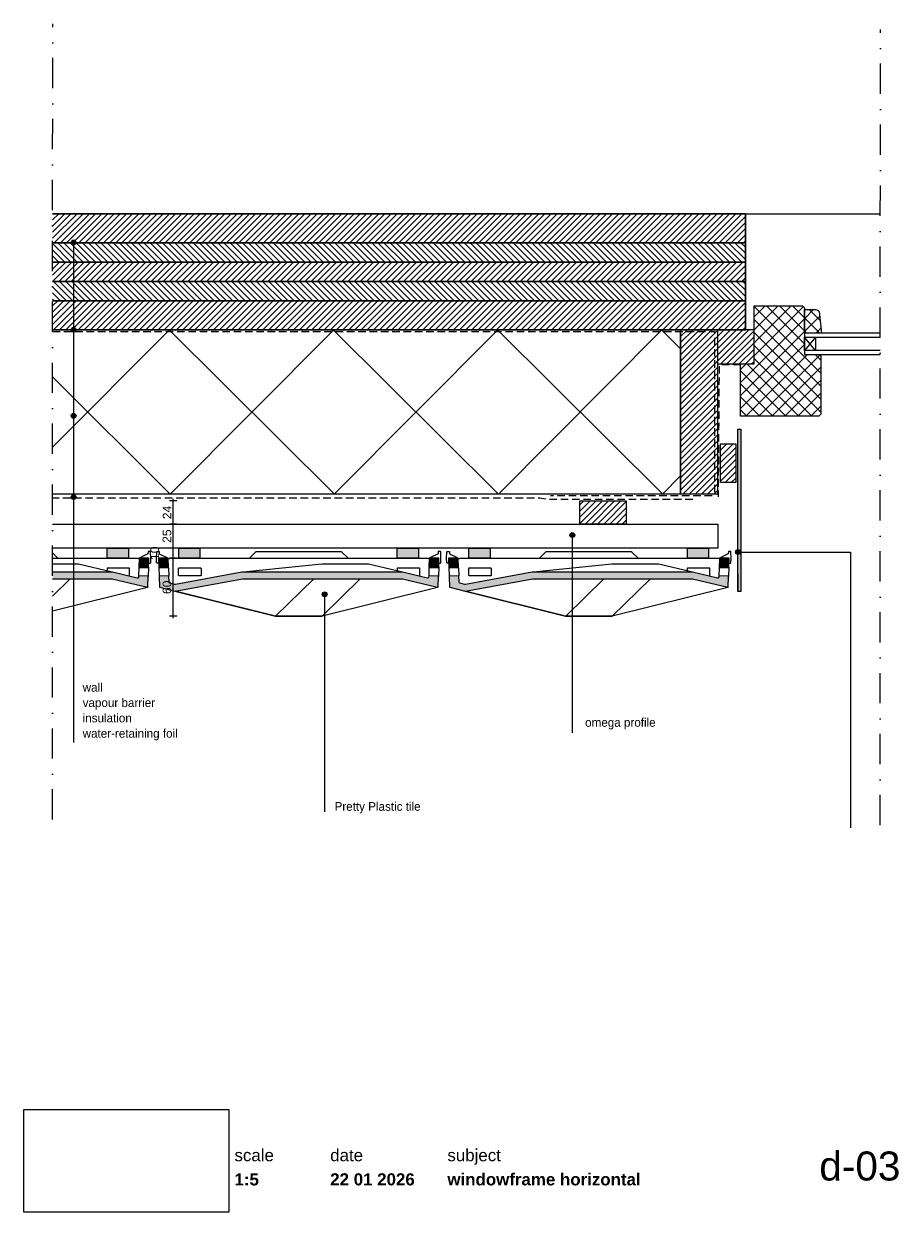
# Paper-space layout 'd-03 windowframe horizontal' of a CAD drawing. Header units: millimetres. Extents: x 14 to 195, y 11 to 257.
import ezdxf
from ezdxf.xclip import XClip

# ---------------------------------------------------------------- set-up
doc = ezdxf.new("R2010")
doc.units = ezdxf.units.MM
doc.header["$MEASUREMENT"] = 0
doc.header["$XCLIPFRAME"] = 0
for name, pattern in [('B0302', [12.51, 6.26, -3.125, 0, -3.125]), ('B0701', [2.3412, 1.56, -0.7812]), ('Wipeout_Contour', [1000, 0, -1000])]:
    doc.linetypes.add(name, pattern=pattern)
for name, color, linetype in [('#01', 7, 'Continuous'), ('Dim - 1_50_100', 7, 'Continuous'), ('Info - 1_50_100', 7, 'Continuous'), ('Info - 1_5_10', 7, 'Continuous'), ('Info - English', 7, 'Continuous')]:
    doc.layers.add(name, color=color, linetype=linetype)
doc.styles.add('GENERATED_STYLE_1', font='HelveticaNeue.ttc')
doc.styles.add('GENERATED_STYLE_2', font='HelveticaNeue.ttc')
doc.styles.add('GENERATED_STYLE_3', font='Helvetica.ttc')
doc.styles.add('GENERATED_STYLE_4', font='txt')
picture_1 = doc.add_image_def('image1.png', size_in_pixel=(317, 159))
pattern_1 = [(45, (-5632.7268, 463.4281), (-0.6363961, 0.6363961), [])]
pattern_2 = [(315, (-5632.7268, 463.4281), (0.6363961, 0.6363961), [])]
pattern_3 = [(45, (-5632.7268, 463.4281), (-1.3435029, 1.3435029), []), (135, (-5632.7268, 463.4281), (1.3435029, 1.3435029), [])]

# ---------------------------------------------------------------- blocks, each defined once
blk = doc.blocks.new('Drawing_1_1', base_point=(-200, 60))
at = {"color": 2, "linetype": 'Continuous', "lineweight": 0}
for s, insert, char_height, attachment_point, style in [('\\A1;{\\pql;\\fHelvetica Neue|b0|i0|c0|p0;\\W1.000000;scale}', (57.28, 24.14), 2.5, 1, 'GENERATED_STYLE_1'), ('\\A1;{\\pql;\\fHelvetica Neue|b0|i0|c0|p0;\\W1.000000;date}', (77.08, 24.14), 2.5, 1, 'GENERATED_STYLE_1'), ('\\A1;{\\pql;\\fHelvetica Neue|b0|i0|c0|p0;\\W1.000000;subject}', (101.31, 24.14), 2.5, 1, 'GENERATED_STYLE_1'), ('\\A1;{\\pqr;\\fHelvetica Neue|b0|i0|c0|p0;\\W1.000000;d-03}', (195, 23.65), 6, 3, 'GENERATED_STYLE_1'), ('\\A1;{\\pql;\\fHelvetica Neue|b1|i0|c0|p0;\\W1.000000;1:5}', (57.28, 19.12), 2.5, 1, 'GENERATED_STYLE_2'), ('\\A1;{\\pql;\\fHelvetica Neue|b1|i0|c0|p0;\\W1.000000;22 01 2026}', (77.08, 19.14), 2.5, 1, 'GENERATED_STYLE_2'), ('\\A1;{\\pql;\\fHelvetica Neue|b1|i0|c0|p0;\\W1.000000;windowframe horizontal}', (101.31, 19.14), 2.5, 1, 'GENERATED_STYLE_2')]:
    blk.add_mtext(s, dxfattribs=dict(at, insert=insert, char_height=char_height, attachment_point=attachment_point, style=style))
at = {"color": 254, "linetype": 'Wipeout_Contour', "lineweight": 0, "ltscale": 174.062972}
blk.add_wipeout([(13.71, 11.09), (56.11, 11.09), (56.11, 32.35), (13.71, 32.35)], dxfattribs=at)
at = {"color": 9, "lineweight": 0}
image = blk.add_image(picture_1, insert=(13.71, 11.09), size_in_units=(42.4, 21.27), dxfattribs=at)
image.set_boundary_path([(-0.5, -0.5), (316.5, 158.5)])
blk = doc.blocks.new('Drawing_2_1', base_point=(-5632.73, 463.43))
at = {"layer": '#01', "linetype": 'Continuous', "lineweight": 0, "true_color": 0x000000}
for points in [[(23.51, 211.73), (23.54, 211.54), (23.65, 211.38), (23.81, 211.27), (24.01, 211.23), (24.2, 211.27), (24.36, 211.38), (24.47, 211.54), (24.51, 211.73), (24.47, 211.92), (24.36, 212.08), (24.2, 212.19), (24.01, 212.23), (23.81, 212.19), (23.65, 212.08), (23.54, 211.92)], [(23.51, 193.69), (23.54, 193.5), (23.65, 193.34), (23.81, 193.23), (24.01, 193.19), (24.2, 193.23), (24.36, 193.34), (24.47, 193.5), (24.51, 193.69), (24.47, 193.88), (24.36, 194.04), (24.2, 194.15), (24.01, 194.19), (23.81, 194.15), (23.65, 194.04), (23.54, 193.88)], [(23.51, 175.88), (23.54, 175.69), (23.65, 175.52), (23.81, 175.42), (24.01, 175.38), (24.2, 175.42), (24.36, 175.52), (24.47, 175.69), (24.51, 175.88), (24.47, 176.07), (24.36, 176.23), (24.2, 176.34), (24.01, 176.38), (23.81, 176.34), (23.65, 176.23), (23.54, 176.07)], [(23.51, 159.06), (23.54, 158.87), (23.65, 158.71), (23.81, 158.6), (24.01, 158.56), (24.2, 158.6), (24.36, 158.71), (24.47, 158.87), (24.51, 159.06), (24.47, 159.25), (24.36, 159.42), (24.2, 159.52), (24.01, 159.56), (23.81, 159.52), (23.65, 159.42), (23.54, 159.25)], [(126.64, 151.2), (126.68, 151.01), (126.79, 150.85), (126.95, 150.74), (127.14, 150.7), (127.33, 150.74), (127.5, 150.85), (127.6, 151.01), (127.64, 151.2), (127.6, 151.39), (127.5, 151.55), (127.33, 151.66), (127.14, 151.7), (126.95, 151.66), (126.79, 151.55), (126.68, 151.39)], [(160.9, 147.69), (160.94, 147.5), (161.05, 147.33), (161.21, 147.23), (161.4, 147.19), (161.59, 147.23), (161.76, 147.33), (161.86, 147.5), (161.9, 147.69), (161.86, 147.88), (161.76, 148.04), (161.59, 148.15), (161.4, 148.19), (161.21, 148.15), (161.05, 148.04), (160.94, 147.88)], [(75.42, 138.93), (75.46, 138.74), (75.57, 138.58), (75.73, 138.47), (75.92, 138.43), (76.11, 138.47), (76.27, 138.58), (76.38, 138.74), (76.42, 138.93), (76.38, 139.12), (76.27, 139.28), (76.11, 139.39), (75.92, 139.43), (75.73, 139.39), (75.57, 139.28), (75.46, 139.12)]]:
    blk.add_hatch(color=18, dxfattribs=at).paths.add_polyline_path(points)
at = {"layer": 'Info - 1_50_100', "linetype": 'Continuous', "lineweight": 0, "true_color": 0x000000}
h = blk.add_hatch(dxfattribs=at)
h.set_pattern_fill('310_Naaldhout__01__0001', color=18, style=0, pattern_type=2)
h.set_pattern_definition(pattern_1)
h.paths.add_polyline_path([(162.94, 217.69), (19.66, 217.69), (19.66, 211.69), (162.94, 211.69)])
h = blk.add_hatch(dxfattribs=at)
h.set_pattern_fill('310_Naaldhout__02__0001', color=18, style=0, pattern_type=2)
h.set_pattern_definition(pattern_2)
h.paths.add_polyline_path([(162.94, 211.69), (19.66, 211.69), (19.66, 207.69), (162.94, 207.69)])
h = blk.add_hatch(dxfattribs=at)
h.set_pattern_fill('310_Naaldhout__01__0001', color=18, style=0, pattern_type=2)
h.set_pattern_definition(pattern_1)
h.paths.add_polyline_path([(162.94, 207.69), (19.66, 207.69), (19.66, 203.69), (162.94, 203.69)])
h = blk.add_hatch(dxfattribs=at)
h.set_pattern_fill('310_Naaldhout__02__0001', color=18, style=0, pattern_type=2)
h.set_pattern_definition(pattern_2)
h.paths.add_polyline_path([(162.94, 203.69), (19.66, 203.69), (19.66, 199.69), (162.94, 199.69)])
h = blk.add_hatch(dxfattribs=at)
h.set_pattern_fill('310_Naaldhout__01__0001', color=18, style=0, pattern_type=2)
h.set_pattern_definition(pattern_1)
h.paths.add_polyline_path([(162.94, 199.69), (19.66, 199.69), (19.66, 193.69), (162.94, 193.69)])
h = blk.add_hatch(dxfattribs=at)
h.set_pattern_fill('415_Isolatie_ruit_0001', color=18, style=0, pattern_type=2)
h.set_pattern_definition([(135.152, (43.98, 159.69), (16.8807, 16.9703), []), (225.152, (43.98, 159.69), (-17.0605, 16.9703), [])])
h.paths.add_polyline_path([(149.54, 193.69), (19.66, 193.69), (19.66, 159.69), (149.54, 159.69)])
h = blk.add_hatch(dxfattribs=at)
h.set_pattern_fill('310_Naaldhout__01__0001', color=18, style=0, pattern_type=2)
h.set_pattern_definition(pattern_1)
h.paths.add_polyline_path([(157.14, 159.69), (157.14, 193.69), (149.54, 193.69), (149.54, 159.69)])
h = blk.add_hatch(dxfattribs=at)
h.set_pattern_fill('310_Naaldhout__01__0001', color=18, style=0, pattern_type=2)
h.set_pattern_definition(pattern_1)
h.paths.add_polyline_path([(164.74, 186.6), (164.74, 193.69), (157.14, 193.69), (157.14, 186.6)])
blk.add_hatch(color=18, dxfattribs=at).paths.add_polyline_path([(162, 139.55), (162, 173.13), (161.4, 173.13), (161.4, 139.55)])
at = {"layer": 'Info - 1_5_10', "linetype": 'Continuous', "lineweight": 0, "true_color": 0x99a3a6}
h = blk.add_hatch(dxfattribs=at)
h.set_pattern_fill('305_Loofhout__02__0001', color=253, style=0, pattern_type=2)
h.set_pattern_definition(pattern_3)
h.paths.add_polyline_path([(161.94, 186.6), (161.94, 175.8), (178.14, 175.8), (178.54, 176.2), (178.54, 188.2), (178.34, 188.58), (175.14, 188.58), (175.14, 194.8), (175.14, 198.2), (174.74, 198.6), (164.74, 198.6), (164.74, 186.6)])
h = blk.add_hatch(dxfattribs=at)
h.set_pattern_fill('305_Loofhout__02__0001', color=253, style=0, pattern_type=2)
h.set_pattern_definition(pattern_3)
h.paths.add_polyline_path([(175.14, 192.98), (178.68, 192.98), (178.21, 197.46, 0.246914), (177.12, 197.89), (175.14, 197.89)])
h = blk.add_hatch(dxfattribs=at)
h.set_pattern_fill('310_Naaldhout__01__0001', color=253, style=0, pattern_type=2)
h.set_pattern_definition(pattern_1)
h.paths.add_polyline_path([(160.96, 162.05), (160.96, 170.05), (157.81, 170.05), (157.81, 162.05)])
h = blk.add_hatch(dxfattribs=at)
h.set_pattern_fill('310_Naaldhout__01__0001', color=253, style=0, pattern_type=2)
h.set_pattern_definition(pattern_1)
h.paths.add_polyline_path([(128.67, 153.49), (138.27, 153.49), (138.27, 158.29), (128.67, 158.29)])
at = {"layer": 'Info - 1_5_10', "linetype": 'Continuous', "lineweight": 0, "true_color": 0xffffff}
for points in [[(30.94, 148.5), (30.94, 146.4), (35.34, 146.4), (35.34, 148.5)], [(45.74, 148.5), (45.74, 146.4), (50.14, 146.4), (50.14, 148.5)], [(90.94, 148.5), (90.94, 146.4), (95.34, 146.4), (95.34, 148.5)], [(105.74, 148.5), (105.74, 146.4), (110.14, 146.4), (110.14, 148.5)], [(150.94, 148.5), (150.94, 146.4), (155.34, 146.4), (155.34, 148.5)]]:
    blk.add_hatch(color=7, dxfattribs=at).paths.add_polyline_path(points)
at = {"layer": 'Info - 1_5_10', "linetype": 'Continuous', "lineweight": 0, "true_color": 0xd1d7d8}
for points in [[(37.57, 146.4), (37.5, 144.39), (39.41, 144.46, 0.394037), (39.51, 144.56), (39.57, 146.4)], [(41.62, 144.56, 0.394037), (41.72, 144.46), (43.64, 144.39), (43.57, 146.4), (41.56, 146.4)], [(97.57, 146.4), (97.5, 144.39), (99.41, 144.46, 0.394037), (99.51, 144.56), (99.57, 146.4)], [(101.62, 144.56, 0.394037), (101.72, 144.46), (103.64, 144.39), (103.57, 146.4), (101.56, 146.4)], [(157.57, 146.4), (157.5, 144.39), (159.41, 144.46, 0.394037), (159.51, 144.56), (159.57, 146.4)], [(31.93, 143.54), (19.66, 143.54), (19.66, 142.14), (31.97, 142.14), (31.99, 142.14), (32.01, 142.13), (39.29, 140.41, 0.473285), (39.37, 140.47), (39.44, 142.62, 0.414085), (39.35, 142.72), (37.44, 142.79), (37.43, 142.5, -0.473151), (37.18, 142.31), (32.03, 143.53), (32, 143.53), (31.97, 143.54)], [(91.93, 143.54), (59.11, 143.54), (59.05, 143.54), (58.99, 143.53), (58.93, 143.53), (58.87, 143.52), (58.83, 143.51), (45.05, 141), (45.02, 140.99), (45, 140.99), (44.98, 141), (44.95, 141), (43.89, 141.27, -0.334419), (43.74, 141.45), (43.69, 142.79), (41.78, 142.73, 0.414085), (41.69, 142.62), (41.76, 140.44, 0.334541), (41.81, 140.39), (44.98, 139.59), (45, 139.59), (45.02, 139.59), (45.03, 139.59), (58.92, 142.13), (58.97, 142.13), (59.01, 142.14), (59.05, 142.14), (91.97, 142.14), (91.99, 142.14), (92.01, 142.13), (99.29, 140.41, 0.473285), (99.37, 140.47), (99.44, 142.62, 0.414085), (99.35, 142.72), (97.44, 142.79), (97.43, 142.5, -0.473151), (97.18, 142.31), (92.03, 143.53), (92, 143.53), (91.97, 143.54)], [(151.93, 143.54), (119.11, 143.54), (119.05, 143.54), (118.99, 143.53), (118.93, 143.53), (118.87, 143.52), (118.83, 143.51), (105.05, 141), (105.02, 140.99), (105, 140.99), (104.98, 141), (104.95, 141), (103.89, 141.27, -0.334419), (103.74, 141.45), (103.69, 142.79), (101.78, 142.73, 0.414085), (101.69, 142.62), (101.76, 140.44, 0.334541), (101.81, 140.39), (104.98, 139.59), (105, 139.59), (105.02, 139.59), (105.03, 139.59), (118.92, 142.13), (118.97, 142.13), (119.01, 142.14), (119.05, 142.14), (151.97, 142.14), (151.99, 142.14), (152.01, 142.13), (159.29, 140.41, 0.473285), (159.37, 140.47), (159.44, 142.62, 0.414085), (159.35, 142.72), (157.44, 142.79), (157.43, 142.5, -0.473151), (157.18, 142.31), (152.03, 143.53), (152, 143.53), (151.97, 143.54)]]:
    blk.add_hatch(color=254, dxfattribs=at).paths.add_polyline_path(points)
at = {"layer": '#01', "color": 9, "linetype": 'Continuous', "lineweight": 0}
for p, q in [((162.94, 217.69), (190.83, 217.69)), ((24.01, 211.23), (24.01, 120.69)), ((24.01, 193.19), (24.01, 108.25)), ((177.41, 189.38), (175.14, 192.18)), ((177.41, 192.18), (175.14, 189.38)), ((24.01, 175.38), (24.01, 125.07)), ((24.01, 158.56), (24.01, 108.25)), ((127.14, 150.7), (127.14, 110.26)), ((75.92, 138.43), (75.92, 93.94))]:
    blk.add_line(p, q, dxfattribs=at)
at = {"layer": '#01', "color": 2, "linetype": 'B0701', "lineweight": 0, "flags": 128}
for points in [[(19.66, 193.29), (156.54, 193.29), (156.54, 159.69)], [(161.94, 186.4), (157.5, 186.4), (157.3, 159.08)], [(156.06, 159.29), (122.6, 159.29)]]:
    blk.add_lwpolyline(points, dxfattribs=at)
at = {"layer": '#01', "color": 9, "linetype": 'Continuous', "lineweight": 0, "flags": 128}
blk.add_lwpolyline([(161.9, 147.69), (184.64, 147.69), (184.64, 90.59)], dxfattribs=at)
at = {"layer": '#01', "color": 1, "linetype": 'Continuous', "lineweight": 0}
for centre in [(24.01, 211.73), (24.01, 193.69), (24.01, 175.88), (24.01, 159.06), (127.14, 151.2), (161.4, 147.69), (75.92, 138.93)]:
    blk.add_circle(centre, 0.5, dxfattribs=at)
at = {"layer": 'Dim - 1_50_100', "color": 1, "linetype": 'Continuous', "lineweight": 0}
for p, q in [((45.35, 158.29), (43.85, 158.29)), ((44.6, 158.29), (44.6, 158.69)), ((44.6, 153.49), (44.6, 158.29)), ((45.35, 153.49), (43.85, 153.49)), ((44.6, 148.5), (44.6, 153.49)), ((45.35, 148.5), (43.85, 148.5)), ((44.6, 146.4), (44.6, 148.5)), ((45.35, 146.4), (43.85, 146.4)), ((44.6, 134.41), (44.6, 146.4)), ((45.35, 134.41), (43.85, 134.41)), ((44.6, 134.01), (44.6, 134.41))]:
    blk.add_line(p, q, dxfattribs=at)
at = {"layer": 'Info - 1_50_100', "color": 3, "linetype": 'Continuous', "lineweight": 0}
for p, q in [((162.94, 193.69), (19.66, 193.69)), ((156.34, 159.69), (19.66, 159.69))]:
    blk.add_line(p, q, dxfattribs=at)
at = {"layer": 'Info - 1_50_100', "color": 9, "linetype": 'Continuous', "lineweight": 0, "flags": 128}
for points in [[(19.66, 217.69), (162.94, 217.69), (162.94, 211.69), (19.66, 211.69)], [(19.66, 211.69), (162.94, 211.69), (162.94, 207.69), (19.66, 207.69)], [(19.66, 207.69), (162.94, 207.69), (162.94, 203.69), (19.66, 203.69)], [(19.66, 203.69), (162.94, 203.69), (162.94, 199.69), (19.66, 199.69)], [(19.66, 199.69), (162.94, 199.69), (162.94, 193.69), (19.66, 193.69)], [(19.66, 153.49), (157.23, 153.49), (157.23, 148.5), (19.66, 148.5)]]:
    blk.add_lwpolyline(points, dxfattribs=at)
at = {"layer": 'Info - 1_50_100', "color": 4, "linetype": 'Continuous', "lineweight": 0, "flags": 128}
blk.add_lwpolyline([(19.66, 193.69), (162.94, 193.69), (162.94, 217.69), (19.66, 217.69)], dxfattribs=at)
at = {"layer": 'Info - 1_50_100', "color": 1, "linetype": 'Continuous', "lineweight": 0, "flags": 128}
blk.add_lwpolyline([(19.66, 193.69), (149.54, 193.69), (149.54, 159.69), (19.66, 159.69)], dxfattribs=at)
at = {"layer": 'Info - 1_50_100', "color": 2, "linetype": 'Continuous', "lineweight": 0, "flags": 128}
blk.add_lwpolyline([(157.14, 159.69), (149.54, 159.69), (149.54, 193.69), (157.14, 193.69)], close=True, dxfattribs=at)
at = {"layer": 'Info - 1_50_100', "color": 9, "linetype": 'Continuous', "lineweight": 0, "flags": 128}
for points in [[(164.74, 186.6), (164.74, 193.69), (157.14, 193.69), (157.14, 186.6)], [(162, 139.55), (161.4, 139.55), (161.4, 173.13), (162, 173.13)]]:
    blk.add_lwpolyline(points, close=True, dxfattribs=at)
at = {"layer": 'Info - 1_50_100', "color": 2, "linetype": 'B0701', "lineweight": 0, "flags": 128}
blk.add_lwpolyline([(152.07, 158.54), (121.95, 158.54), (120.43, 158.86), (19.66, 158.86)], dxfattribs=at)
at = {"layer": 'Info - 1_5_10', "color": 9, "linetype": 'Continuous', "lineweight": 0}
for p, q in [((19.66, 146.4), (37.57, 146.4)), ((39.51, 144.56), (39.57, 146.4)), ((44.14, 146.4), (43.57, 146.22)), ((44.14, 146.4), (97.57, 146.4)), ((99.51, 144.56), (99.57, 146.4)), ((104.14, 146.4), (103.57, 146.22)), ((104.14, 146.4), (157.57, 146.4)), ((159.51, 144.56), (159.57, 146.4)), ((37.5, 144.39), (37.44, 142.79)), ((39.51, 144.55), (39.44, 142.62)), ((41.62, 144.56), (41.69, 142.62)), ((43.64, 144.39), (43.69, 142.79)), ((97.5, 144.39), (97.44, 142.79)), ((99.51, 144.55), (99.44, 142.62)), ((101.62, 144.56), (101.69, 142.62)), ((103.64, 144.39), (103.69, 142.79)), ((157.5, 144.39), (157.44, 142.79)), ((159.51, 144.55), (159.44, 142.62)), ((23.28, 142.14), (19.66, 138.59)), ((73.68, 142.14), (65.79, 134.41)), ((83.28, 142.14), (75.39, 134.41)), ((133.68, 142.14), (125.79, 134.41)), ((143.28, 142.14), (135.39, 134.41)), ((44.98, 139.59), (65.73, 134.41)), ((104.98, 139.59), (125.73, 134.41)), ((65.79, 134.41), (75.36, 134.41)), ((125.79, 134.41), (135.36, 134.41))]:
    blk.add_line(p, q, dxfattribs=at)
at = {"layer": 'Info - 1_5_10', "color": 2, "linetype": 'Continuous', "lineweight": 0, "flags": 128}
for points in [[(161.94, 186.6), (164.74, 186.6), (164.74, 198.6), (174.74, 198.6), (175.14, 198.2), (175.14, 194.8), (175.14, 188.58), (178.34, 188.58), (178.54, 188.2), (178.54, 176.2), (178.14, 175.8), (161.94, 175.8)], [(30.94, 148.5), (35.34, 148.5), (35.34, 146.4), (30.94, 146.4)], [(45.74, 148.5), (50.14, 148.5), (50.14, 146.4), (45.74, 146.4)], [(90.94, 148.5), (95.34, 148.5), (95.34, 146.4), (90.94, 146.4)], [(105.74, 148.5), (110.14, 148.5), (110.14, 146.4), (105.74, 146.4)], [(150.94, 148.5), (155.34, 148.5), (155.34, 146.4), (150.94, 146.4)]]:
    blk.add_lwpolyline(points, close=True, dxfattribs=at)
for points in [[(175.14, 192.98), (175.14, 197.89), (177.12, 197.89, -0.246914), (178.21, 197.46), (178.68, 192.98)], [(37.57, 146.4), (37.5, 144.39), (39.41, 144.46, 0.394037), (39.51, 144.56), (39.57, 146.4)], [(41.62, 144.56, 0.394037), (41.72, 144.46), (43.64, 144.39), (43.57, 146.4), (41.56, 146.4)], [(97.57, 146.4), (97.5, 144.39), (99.41, 144.46, 0.394037), (99.51, 144.56), (99.57, 146.4)], [(101.62, 144.56, 0.394037), (101.72, 144.46), (103.64, 144.39), (103.57, 146.4), (101.56, 146.4)], [(157.57, 146.4), (157.5, 144.39), (159.41, 144.46, 0.394037), (159.51, 144.56), (159.57, 146.4)], [(91.93, 143.54), (59.11, 143.54), (59.05, 143.54), (58.99, 143.53), (58.93, 143.53), (58.87, 143.52), (58.83, 143.51), (45.05, 141), (45.02, 140.99), (45, 140.99), (44.98, 141), (44.95, 141), (43.89, 141.27, -0.334419), (43.74, 141.45), (43.69, 142.79), (41.78, 142.73, 0.414085), (41.69, 142.62), (41.76, 140.44, 0.334541), (41.81, 140.39), (44.98, 139.59), (45, 139.59), (45.02, 139.59), (45.03, 139.59), (58.92, 142.13), (58.97, 142.13), (59.01, 142.14), (59.05, 142.14), (91.97, 142.14), (91.99, 142.14), (92.01, 142.13), (99.29, 140.41, 0.473285), (99.37, 140.47), (99.44, 142.62, 0.414085), (99.35, 142.72), (97.44, 142.79), (97.43, 142.5, -0.473151), (97.18, 142.31), (92.03, 143.53), (92, 143.53), (91.97, 143.54)], [(151.93, 143.54), (119.11, 143.54), (119.05, 143.54), (118.99, 143.53), (118.93, 143.53), (118.87, 143.52), (118.83, 143.51), (105.05, 141), (105.02, 140.99), (105, 140.99), (104.98, 141), (104.95, 141), (103.89, 141.27, -0.334419), (103.74, 141.45), (103.69, 142.79), (101.78, 142.73, 0.414085), (101.69, 142.62), (101.76, 140.44, 0.334541), (101.81, 140.39), (104.98, 139.59), (105, 139.59), (105.02, 139.59), (105.03, 139.59), (118.92, 142.13), (118.97, 142.13), (119.01, 142.14), (119.05, 142.14), (151.97, 142.14), (151.99, 142.14), (152.01, 142.13), (159.29, 140.41, 0.473285), (159.37, 140.47), (159.44, 142.62, 0.414085), (159.35, 142.72), (157.44, 142.79), (157.43, 142.5, -0.473151), (157.18, 142.31), (152.03, 143.53), (152, 143.53), (151.97, 143.54)]]:
    blk.add_lwpolyline(points, format="xyb", close=True, dxfattribs=at)
at = {"layer": 'Info - 1_5_10', "color": 9, "linetype": 'Continuous', "lineweight": 0, "flags": 128}
for points in [[(190.83, 192.98), (175.14, 192.98), (175.14, 192.18), (190.83, 192.18)], [(190.83, 189.38), (175.14, 189.38), (175.14, 188.58), (190.83, 188.58)], [(19.66, 147.5), (20.77, 146.4)]]:
    blk.add_lwpolyline(points, dxfattribs=at)
at = {"layer": 'Info - 1_5_10', "color": 1, "linetype": 'Continuous', "lineweight": 0, "flags": 128}
blk.add_lwpolyline([(175.14, 189.38), (175.14, 192.18), (177.41, 192.18), (177.41, 189.38)], close=True, dxfattribs=at)
at = {"layer": 'Info - 1_5_10', "color": 3, "linetype": 'Continuous', "lineweight": 0, "flags": 128}
blk.add_lwpolyline([(161.4, 143.14), (161.4, 139.55), (161.4, 173.13)], dxfattribs=at)
at = {"layer": 'Info - 1_5_10', "color": 4, "linetype": 'Continuous', "lineweight": 0, "flags": 128}
for points in [[(160.96, 162.05), (157.81, 162.05), (157.81, 170.05), (160.96, 170.05)], [(128.67, 153.49), (128.67, 158.29), (138.27, 158.29), (138.27, 153.49)]]:
    blk.add_lwpolyline(points, close=True, dxfattribs=at)
at = {"layer": 'Info - 1_5_10', "color": 9, "linetype": 'Continuous', "lineweight": 0, "flags": 128}
for points in [[(39.57, 145.4), (39.85, 145.4, 0.404156), (39.95, 145.49), (39.98, 146.38), (39.93, 147.7, 0.404506), (39.83, 147.8), (39.41, 147.8), (39.39, 147.34), (37.83, 146.55), (37.8, 146.4)], [(41.57, 145.4), (41.28, 145.4, -0.404156), (41.18, 145.49), (41.15, 146.38), (41.2, 147.7, -0.404506), (41.3, 147.8), (41.72, 147.8), (41.74, 147.34), (43.3, 146.55), (43.33, 146.4)], [(60.37, 146.4), (61.74, 147.77, -0.188266), (61.8, 147.8), (79.32, 147.8, -0.225103), (79.4, 147.76), (80.77, 146.4)], [(99.57, 145.4), (99.85, 145.4, 0.404156), (99.95, 145.49), (99.98, 146.38), (99.93, 147.7, 0.404506), (99.83, 147.8), (99.41, 147.8), (99.39, 147.34), (97.83, 146.55), (97.8, 146.4)], [(101.57, 145.4), (101.28, 145.4, -0.404156), (101.18, 145.49), (101.15, 146.38), (101.2, 147.7, -0.404506), (101.3, 147.8), (101.72, 147.8), (101.74, 147.34), (103.3, 146.55), (103.33, 146.4)], [(120.37, 146.4), (121.74, 147.77, -0.188266), (121.8, 147.8), (139.32, 147.8, -0.225103), (139.4, 147.76), (140.77, 146.4)], [(159.57, 145.4), (159.85, 145.4, 0.404156), (159.95, 145.49), (159.98, 146.38), (159.93, 147.7, 0.404506), (159.83, 147.8), (159.41, 147.8), (159.39, 147.34), (157.83, 146.55), (157.8, 146.4)], [(32.01, 143.53), (25.01, 145.19, 0.082482), (24.95, 145.19), (19.66, 145.19)], [(92.01, 143.53), (85.01, 145.19, 0.082482), (84.95, 145.19), (75.38, 145.19, 0.060953), (75.33, 145.19), (59.11, 143.54)], [(152.01, 143.53), (145.01, 145.19, 0.082482), (144.95, 145.19), (135.38, 145.19, 0.060953), (135.33, 145.19), (119.11, 143.54)], [(35.58, 142.69), (35.58, 144.28, 0.432265), (35.48, 144.38), (31.01, 144.38, 0.374997), (30.92, 144.28), (30.92, 143.79)], [(95.58, 142.69), (95.58, 144.28, 0.432265), (95.48, 144.38), (91.01, 144.38, 0.374997), (90.92, 144.28), (90.92, 143.79)], [(155.58, 142.69), (155.58, 144.28, 0.432265), (155.48, 144.38), (151.01, 144.38, 0.374997), (150.92, 144.28), (150.92, 143.79)], [(39.37, 140.47, -0.312132), (39.28, 140.38), (19.66, 135.47)], [(99.37, 140.47, -0.312132), (99.28, 140.38), (75.4, 134.41, -0.102037), (75.35, 134.41), (65.77, 134.41, -0.037171), (65.73, 134.41), (45, 139.59)], [(159.37, 140.47, -0.312132), (159.28, 140.38), (135.4, 134.41, -0.102037), (135.35, 134.41), (125.77, 134.41, -0.037171), (125.73, 134.41), (105, 139.59)]]:
    blk.add_lwpolyline(points, format="xyb", dxfattribs=at)
at = {"layer": 'Info - 1_5_10', "color": 2, "linetype": 'Continuous', "lineweight": 0, "flags": 128}
blk.add_lwpolyline([(19.66, 142.14), (31.97, 142.14), (31.99, 142.14), (32.01, 142.13), (39.29, 140.41, 0.473285), (39.37, 140.47), (39.44, 142.62, 0.414085), (39.35, 142.72), (37.44, 142.79), (37.43, 142.5, -0.473151), (37.18, 142.31), (32.03, 143.53), (32, 143.53), (31.97, 143.54), (31.93, 143.54), (19.66, 143.54)], format="xyb", dxfattribs=at)
at = {"layer": 'Info - 1_5_10', "color": 9, "linetype": 'Continuous', "lineweight": 0, "flags": 128}
for points in [[(45.72, 142.89), (45.72, 144.29, -0.414214), (45.85, 144.39), (50.27, 144.39, -0.414214), (50.38, 144.3), (50.38, 142.89, -0.414214), (50.28, 142.79), (45.85, 142.8, -0.414214)], [(105.72, 142.89), (105.72, 144.29, -0.414214), (105.85, 144.39), (110.27, 144.39, -0.414214), (110.38, 144.3), (110.38, 142.89, -0.414214), (110.28, 142.79), (105.85, 142.8, -0.414214)]]:
    blk.add_lwpolyline(points, format="xyb", close=True, dxfattribs=at)
at = {"layer": 'Dim - 1_50_100', "color": 2, "linetype": 'Continuous', "lineweight": 0, "char_height": 1.8, "width": 2.8266, "attachment_point": 7, "rotation": 90, "style": 'GENERATED_STYLE_3'}
for s, insert in [('\\A1;{\\pql;\\fHelvetica|b0|i0|c0|p0;\\W1.000000;24}', (44.24, 154.48)), ('\\A1;{\\pql;\\fHelvetica|b0|i0|c0|p0;\\W1.000000;25}', (44.24, 149.58)), ('\\A1;{\\pql;\\fHelvetica|b0|i0|c0|p0;\\W1.000000;10}', (41.72, 146.04)), ('\\A1;{\\pql;\\fHelvetica|b0|i0|c0|p0;\\W1.000000;60}', (44.24, 138.99))]:
    blk.add_mtext(s, dxfattribs=dict(at, insert=insert))
at = {"layer": 'Info - English', "color": 2, "linetype": 'Continuous', "lineweight": 0, "insert": (25.88, 114.66), "char_height": 1.8, "attachment_point": 4, "line_spacing_factor": 1.05635, "style": 'GENERATED_STYLE_4'}
blk.add_mtext('\\A1;{\\pql;\\fWork Sans|b0|i0|c0|p0;\\W1.000000;wall\\P\\pql;\\fWork Sans|b0|i0|c0|p0;\\W1.000000;vapour barrier\\P\\pql;\\fWork Sans|b0|i0|c0|p0;\\W1.000000;insulation\\P\\pql;\\fWork Sans|b0|i0|c0|p0;\\W1.000000;water-retaining foil}', dxfattribs=at)
at = {"layer": 'Info - English', "color": 2, "linetype": 'Continuous', "lineweight": 0, "char_height": 1.8, "style": 'GENERATED_STYLE_4'}
for s, insert, attachment_point in [('\\A1;{\\pql;\\fWork Sans|b0|i0|c0|p0;\\W1.000000;omega profile}', (129.8, 112.17), 4), ('\\A1;{\\pql;\\fWork Sans|b0|i0|c0|p0;\\W1.000000;Pretty Plastic tile }', (77.98, 94.78), 4), ('\\A1;{\\pqr;\\fWork Sans|b0|i0|c0|p0;\\W1.000000;aluminium L-profile}', (213.5, 94.79), 6)]:
    blk.add_mtext(s, dxfattribs=dict(at, insert=insert, attachment_point=attachment_point))

psp = doc.layouts.new('d-03 windowframe horizontal')

# ---------------------------------------------------------------- linework, layer by layer
at = {"layer": '#01', "color": 2, "linetype": 'B0302', "lineweight": 0}
for p, q in [((19.62, 92.34), (19.69, 257)), ((190.78, 91.17), (190.86, 255.83))]:
    psp.add_line(p, q, dxfattribs=at)

# ---------------------------------------------------------------- block references
at = {"color": 4, "linetype": 'Continuous', "lineweight": 0}
ref = psp.add_blockref('Drawing_2_1', (-5632.73, 463.43), dxfattribs=at)
XClip(ref).set_block_clipping_path([(19.6592273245, 73.251262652), (190.8273800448, 287)])
ref = psp.add_blockref('Drawing_1_1', (-200, 60), dxfattribs=at)
XClip(ref).set_block_clipping_path([(-287.3178906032, -75.7273941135), (502.7286062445, 56.3449743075)])

doc.saveas('drawing.dxf')
